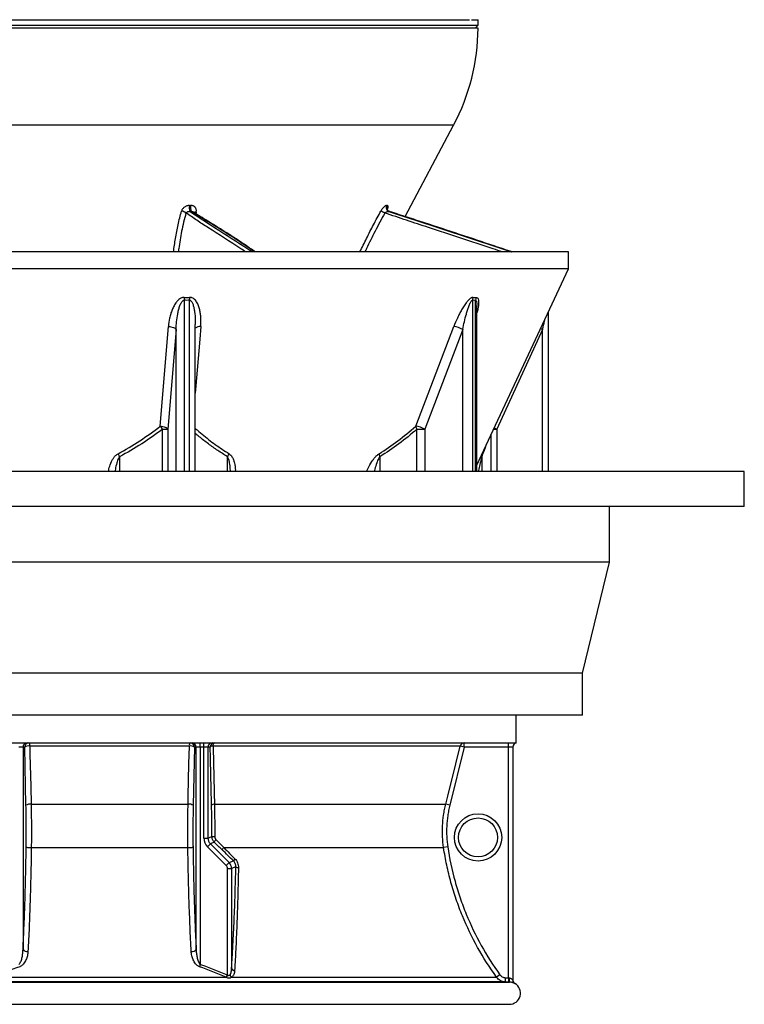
# Model space of a CAD drawing. Header units: millimetres. Extents: x 3853 to 8418, y 1533 to 10838.
# Tile 2 of 5: x 5812 to 8418, y 1533 to 5073. Entities that reach past the tile are written whole.
import ezdxf

# ---------------------------------------------------------------- set-up
doc = ezdxf.new("R2010")
doc.units = ezdxf.units.MM
doc.header["$LTSCALE"] = 5

msp = doc.modelspace()

# ---------------------------------------------------------------- linework, layer by layer
at = {"color": 7, "linetype": 'Continuous', "lineweight": 25}
for p, q in [((4810.3, 5072.9), (7429.7, 5072.9)), ((7436.9, 5072.9), (7460.3, 5072.9)), ((7460.3, 5052.9), (7460.3, 5072.9)), ((4810.3, 5052.9), (7460.3, 5052.9)), ((5848.5, 5042.9), (4810.3, 5042.9)), ((7460.3, 5042.9), (5848.5, 5042.9)), ((7450.3, 5042.9), (7460.3, 5052.9)), ((7197.9, 4365.2), (7372.5, 4693.6)), ((6422.3, 4405), (6426.8, 4405)), ((7131.3, 4405), (7133.1, 4405)), ((6429.1, 4383.8), (6424.5, 4383.8)), ((7141, 4383.8), (7139.1, 4383.8)), ((7785.3, 4237.9), (5778.1, 4237.9)), ((7785.3, 4176.7), (7785.3, 4237.9)), ((7785.3, 4176.7), (5778.1, 4176.7)), ((7456.2, 3471), (7785.3, 4176.7)), ((7456.2, 3448), (7456.2, 4045.3)), ((7713.1, 3448), (7713.1, 4021.9)), ((6317.7, 3611.4), (6346.6, 3969.7)), ((6443.6, 3448), (6443.6, 3977.5)), ((7236, 3611.4), (7373, 3969.7)), ((6374.3, 3959.2), (6345.3, 3600.8)), ((7405.4, 3959.2), (7268.4, 3600.8)), ((7692.4, 3959.2), (7527.7, 3600.8)), ((6326, 3600.8), (6345.3, 3600.8)), ((7240.6, 3600.8), (7268.4, 3600.8)), ((6135.3, 3448), (3852.8, 3448)), ((8417.8, 3448), (6135.3, 3448)), ((8417.8, 3323), (8417.8, 3448)), ((6135.3, 3323), (3852.8, 3323)), ((8417.8, 3323), (6135.3, 3323)), ((7932.8, 3123), (7932.8, 3323)), ((6135.3, 3123), (4337.8, 3123)), ((7932.8, 3123), (6135.3, 3123)), ((7835.3, 2723), (7932.8, 3123)), ((6135.3, 2723), (4435.3, 2723)), ((7835.3, 2723), (6135.3, 2723)), ((7835.3, 2573), (7835.3, 2723)), ((6135.3, 2573), (4435.3, 2573)), ((7835.3, 2573), (6135.3, 2573)), ((7597.8, 2472.5), (7597.8, 2573)), ((4673.3, 2473), (7597.3, 2473)), ((5824, 2458), (5809, 2458)), ((5824, 2458), (5824, 1730.6)), ((5830, 2458), (5824, 2458)), ((5834.6, 2248.6), (5830, 2458)), ((6422.2, 2461.7), (5848.3, 2461.7)), ((6440.5, 2458), (6435.9, 2248.6)), ((6446.6, 2458), (6440.5, 2458)), ((6446.6, 1730.6), (6446.6, 2458)), ((6461.5, 2458), (6446.6, 2458)), ((6461.5, 2458), (6461.5, 2473)), ((6474, 2458), (6461.5, 2458)), ((6461.5, 2458), (6461.5, 1676.5)), ((6474, 2458), (6474, 2473)), ((6489, 2458), (6474, 2458)), ((6474, 2130.9), (6474, 2458)), ((6489, 2458), (6489, 2130.9)), ((6497.1, 2458), (6489, 2458)), ((7396.3, 2461.7), (6507.7, 2461.7)), ((7410.8, 2458), (7358.5, 2248.6)), ((7410.8, 2458), (7396.3, 2461.7)), ((7410.8, 2458), (7410.8, 2473)), ((7570.3, 2458), (7410.8, 2458)), ((7570.3, 2458), (7570.3, 2473)), ((7585.3, 2458), (7570.3, 2458)), ((7570.3, 1628.2), (7570.3, 2458)), ((7585.3, 2458), (7585.3, 1620.6)), ((7597.6, 2472.8), (7597.7, 2472.8)), ((5853, 2252.2), (6417.6, 2252.2)), ((6512.4, 2252.2), (7344, 2252.2)), ((7358.5, 2248.6), (7344, 2252.2)), ((6474, 2130.9), (6489, 2130.9)), ((6489, 2130.9), (6503.1, 2136.8)), ((5853.7, 2096.4), (6416.8, 2096.4)), ((6487.1, 2099.2), (6497.7, 2109.8)), ((6554.6, 2031.7), (6487.1, 2099.2)), ((6511.9, 2115.7), (6497.7, 2109.8)), ((6497.7, 2109.8), (6565.2, 2042.3)), ((6545.8, 2096.4), (7336.5, 2096.4)), ((7351.3, 2098.7), (7336.5, 2096.4)), ((6554.6, 2031.7), (6565.2, 2042.3)), ((6559, 1638.6), (6559, 2021.2)), ((6559, 2021.2), (6574, 2021.2)), ((6565.2, 2042.3), (6580.7, 2048.7)), ((6589.3, 2027.5), (6574, 2021.2)), ((6574, 2021.2), (6574, 1662.1)), ((6461.5, 1676.5), (6458.5, 1668.2)), ((5716.4, 1630.3), (6554.1, 1630.3)), ((6557.7, 1639.1), (6554.1, 1630.3)), ((6559, 1638.6), (6555.4, 1629.5)), ((6573.7, 1630.3), (7527.1, 1630.3)), ((7539.2, 1639.1), (7527.1, 1630.3)), ((7558.2, 1628.8), (7557.4, 1613.9)), ((7558.2, 1628.8), (7570.3, 1628.2)), ((4696.7, 1613), (7573.8, 1613)), ((7557.4, 1613.9), (4713.2, 1613.9)), ((7569.5, 1613.2), (7557.4, 1613.9)), ((7570.3, 1628.2), (7569.5, 1613.2)), ((4697.8, 1533), (7572.8, 1533))]:
    msp.add_line(p, q, dxfattribs=at)
at = {"color": 8, "linetype": 'Continuous', "lineweight": 25}
for p, q in [((5867.5, 4693.6), (4898, 4693.6)), ((7372.5, 4693.6), (5867.5, 4693.6)), ((6446.6, 4380.9), (6445.2, 4375.4)), ((6403.3, 4064), (6403.3, 3448)), ((6422.9, 3448), (6422.9, 4064)), ((7440.2, 4064), (7440.2, 3448)), ((7451.6, 3448), (7451.6, 4064)), ((6374.3, 3448), (6374.3, 3959.2)), ((7405.4, 3448), (7405.4, 3959.2)), ((7692.4, 3448), (7692.4, 3959.2)), ((6326, 3448), (6326, 3600.8)), ((6345.3, 3600.8), (6345.3, 3448)), ((7240.6, 3448), (7240.6, 3600.8)), ((7268.4, 3600.8), (7268.4, 3448)), ((7507.7, 3448), (7507.7, 3581.4)), ((7516.7, 3600.8), (7527.7, 3600.8)), ((7527.7, 3600.8), (7527.7, 3448)), ((6171.5, 3501.8), (6171.5, 3448)), ((6558.9, 3448), (6558.9, 3501.8)), ((7107.1, 3501.8), (7107.1, 3448)), ((7473.4, 3501.8), (7473.4, 3448))]:
    msp.add_line(p, q, dxfattribs=at)
at = {"color": 7, "linetype": 'Continuous', "lineweight": 25, "flags": 128}
for points in [[(6346.6, 3969.7), (6351.4, 3969.5), (6356.1, 3968.8), (6360.6, 3967.8), (6364.6, 3966.5), (6368.2, 3964.9), (6371, 3963.1), (6373.1, 3961.2), (6374.3, 3959.2)], [(6317.7, 3611.4), (6322.4, 3611.1), (6327.1, 3610.5), (6331.6, 3609.5), (6335.6, 3608.2), (6339.2, 3606.6), (6342, 3604.8), (6344.1, 3602.8), (6345.3, 3600.8)], [(5848.3, 2461.7), (5848.9, 2432.6), (5851.5, 2316.2), (5853, 2252.2)], [(6417.6, 2252.2), (6418.2, 2281.3), (6420.8, 2397.7), (6422.2, 2461.7)], [(6507.7, 2461.7), (6508, 2464), (6508.3, 2466.2), (6508.8, 2468.2), (6509.3, 2469.9), (6509.9, 2471.2), (6510.6, 2472.2), (6511.3, 2472.8), (6512, 2473)], [(7344, 2252.2), (7351.2, 2281.3), (7380.3, 2397.8), (7396.3, 2461.7)]]:
    msp.add_lwpolyline(points, dxfattribs=at)
at = {"color": 8, "linetype": 'Continuous', "lineweight": 25, "flags": 128}
for points in [[(6463.1, 3969.7), (6459.4, 3924.4), (6444.6, 3743.2), (6443.6, 3730.4)], [(7685.4, 3962.6), (7688.2, 3961.2), (7692.4, 3959.2)]]:
    msp.add_lwpolyline(points, dxfattribs=at)
at = {"color": 7, "linetype": 'Continuous', "lineweight": 25}
for radius in [85, 70]:
    msp.add_circle((7460.3, 2133), radius, dxfattribs=at)
for centre, radius, start, end in [((6710.3, 5045.7), 750, 332, 359.7863), ((6458.2, 4398.1), 36.6, 169.0558, 203.006), ((6462.2, 4398.1), 36.1, 168.8972, 203.3535), ((7145, 4398), 15.4, 152.9033, 247.3682), ((7146.9, 4398), 15.4, 152.8824, 247.4576), ((6390.9, 4356.1), 28.8, 48.4065, 83.8501), ((7056.5, 4260.7), 135.4, 59.7583, 66.387), ((6535.9, 4062.5), 132.6, 174.766, 179.3378), ((6555.2, 4065.9), 132.2, 176.2483, 180.8294), ((7470, 4063.9), 29.8, 158.8931, 179.679), ((7481.2, 4064.3), 29.6, 159.6775, 180.5739), ((7364.3, 3888.3), 81.9, 59.925, 83.9442), ((6215.5, 3521.6), 136, 35.6155, 41.302), ((7227.3, 3529.8), 82, 59.9387, 83.8657), ((7269.2, 3619.4), 34.1, 193.6165, 213.0491), ((6060.9, 3446.8), 123.6, 26.4676, 32.086), ((6606.1, 3481.4), 51.5, 142.9048, 156.5545), ((7141, 3517), 37.1, 187.0862, 204.0861), ((5838.9, 2458.1), 15, 90.1094, 180.109), ((5845, 2458.1), 15, 90.1094, 180.109), ((5844, 2435.7), 26.3, 80.5605, 121.9288), ((5834.3, 2463.8), 14.2, 351.4894, 40.9633), ((6436.2, 2463.8), 14.2, 139.0367, 188.5106), ((6426.6, 2435.7), 26.3, 58.0712, 99.4395), ((6425.5, 2458.1), 15, 359.891, 89.8906), ((6431.6, 2458.1), 15, 359.891, 89.8906), ((6503.9, 2458.1), 15, 90.1094, 180.109), ((6512, 2458.1), 15, 90.1094, 180.109), ((6506.8, 2446.9), 14.8, 86.4137, 131.2245), ((7410.8, 2458.1), 15, 90.0182, 166.0334), ((7600.3, 2458), 15, 100.4229, 180), ((5848.6, 2226.1), 26.4, 80.4934, 121.8926), ((6421.9, 2226.1), 26.4, 58.1074, 99.5066), ((6511.6, 2237.9), 14.4, 86.674, 131.7753), ((6512, 2190.6), 54.6, 260.5391, 271.3065), ((6530.1, 2110.9), 18.9, 131.37, 165.4557), ((5849.2, 2136.8), 40.6, 249.9574, 276.3408), ((6421.3, 2136.8), 40.6, 263.6592, 290.0426), ((6559.2, 2081.6), 20.1, 132.2003, 161.0635), ((6598.5, 2042.7), 18.8, 132.5906, 161.2348), ((6598.1, 2037.8), 13.5, 229.4599, 272.4199), ((5838.1, 1739.4), 16.7, 211.733, 282.6068), ((6432.4, 1739.4), 16.7, 257.3932, 328.267), ((6592.8, 1648.2), 26.1, 200.2706, 223.1365), ((6585.8, 1666.1), 12.4, 198.4013, 265.8486), ((7599.7, 1622.9), 27.7, 169.5172, 201.052), ((7572.8, 1573), 40, 270, 60.0057), ((7600.3, 1620.7), 15, 180, 240.0169), ((7600.3, 1620.6), 15, 180, 202.2651)]:
    msp.add_arc(centre, radius, start, end, dxfattribs=at)
at = {"color": 8, "linetype": 'Continuous', "lineweight": 25}
for centre, radius, start, end in [((6443.8, 4365.5), 15.6, 79.853, 112.0986), ((6460.3, 3945.7), 24.3, 83.4522, 133.4951), ((7639.8, 3838.5), 262.7, 242.5754, 244.7495), ((7492.9, 3504.1), 19.7, 165.5274, 186.4902), ((7600.3, 1620.6), 15, 202.2653, 239.7495)]:
    msp.add_arc(centre, radius, start, end, dxfattribs=at)
at = {"color": 7, "linetype": 'Continuous', "lineweight": 25}
for centre, major_axis, ratio, start_param, end_param in [((6519.2, 2131.1), (41.8, 17.3), 0.995546, 2.750469, 3.532716), ((6519.2, 2131.1), (28, 11.6), 0.991142, 2.750469, 3.532716), ((6544, 2021.1), (-13.9, -5.8), 0.995546, 2.750469, 3.532716), ((6544, 2021.1), (27.7, 11.5), 0.99999, 5.892062, 6.674309)]:
    msp.add_ellipse(centre, major_axis=major_axis, ratio=ratio, start_param=start_param, end_param=end_param, dxfattribs=at)
for points, knots in [([(6422.3, 4405), (6420.7, 4405), (6419.2, 4404.9), (6416.1, 4404.4), (6414.6, 4404), (6411.6, 4403), (6410.1, 4402.4), (6407.3, 4400.9), (6405.9, 4400.1), (6403.3, 4398.3), (6402.1, 4397.2), (6399.9, 4395.1), (6398.9, 4393.9), (6397.1, 4391.4), (6396.3, 4390.2), (6395, 4387.5), (6394.4, 4386.2), (6394, 4384.7)], [0, 0, 0, 0, 0.125, 0.125, 0.25, 0.25, 0.375, 0.375, 0.5, 0.5, 0.625, 0.625, 0.75, 0.75, 0.875, 0.875, 1, 1, 1, 1]), ([(6446.6, 4380.9), (6447, 4382.4), (6447.2, 4383.9), (6447.4, 4386.9), (6447.3, 4388.5), (6446.8, 4391.4), (6446.4, 4392.8), (6445.4, 4394.8), (6445.1, 4395.4), (6444.3, 4396.7), (6443.5, 4397.9), (6442.5, 4399), (6441.4, 4400), (6440.8, 4400.5), (6439, 4401.8), (6437.7, 4402.6), (6434.8, 4403.8), (6433.3, 4404.3), (6430.1, 4404.9), (6428.5, 4405), (6426.8, 4405)], [0, 0, 0, 0, 0.125, 0.125, 0.25, 0.25, 0.375, 0.375, 0.4375, 0.4375, 0.5, 0.5625, 0.5625, 0.625, 0.625, 0.75, 0.75, 0.875, 0.875, 1, 1, 1, 1]), ([(7131.3, 4405), (7130.7, 4405), (7130, 4404.9), (7128.5, 4404.4), (7127.7, 4404), (7126, 4403), (7125.1, 4402.4), (7123.3, 4400.9), (7122.4, 4400.1), (7120.5, 4398.3), (7119.6, 4397.2), (7117.7, 4395.1), (7116.8, 4393.9), (7114.9, 4391.4), (7114, 4390.2), (7112.3, 4387.5), (7111.5, 4386.2), (7110.7, 4384.7)], [0, 0, 0, 0, 0.125, 0.125, 0.25, 0.25, 0.375, 0.375, 0.5, 0.5, 0.625, 0.625, 0.75, 0.75, 0.875, 0.875, 1, 1, 1, 1]), ([(7141.8, 4383.8), (7141, 4384), (7138.8, 4384.6), (7136.1, 4387.2), (7134.5, 4390.3), (7134, 4392), (7134.1, 4392.8), (7134, 4392.7), (7134, 4392.6)], [0, 0, 0, 0, 0.159167, 0.437211, 0.663739, 0.843561, 0.992143, 1, 1, 1, 1]), ([(6410, 4377.7), (6410.6, 4378.7), (6411.5, 4379.6), (6413.5, 4381.2), (6414.6, 4381.8), (6416.5, 4382.7), (6417.2, 4382.9), (6418.6, 4383.3), (6419.3, 4383.5), (6420.8, 4383.7), (6421.5, 4383.8), (6423, 4383.8), (6423.8, 4383.8), (6424.5, 4383.8)], [0, 0, 0, 0, 0.25, 0.25, 0.5, 0.5, 0.625, 0.625, 0.75, 0.75, 0.875, 0.875, 1, 1, 1, 1]), ([(6659.4, 4237.9), (6647.3, 4246.3), (6624.6, 4262), (6589, 4285.7), (6552.9, 4308.7), (6509.7, 4335.5), (6470.5, 4359.6), (6443.8, 4376.2), (6435.1, 4381.7), (6434.8, 4381.9)], [0, 0, 0, 0, 0.1721858, 0.3234679, 0.4901106, 0.6488974, 0.883601, 0.9960515, 1, 1, 1, 1]), ([(7124.7, 4377.7), (7125.8, 4378.7), (7127.1, 4379.6), (7129.6, 4381.2), (7130.9, 4381.8), (7132.8, 4382.7), (7133.4, 4382.9), (7134.7, 4383.3), (7135.3, 4383.5), (7136.4, 4383.7), (7137, 4383.8), (7138.1, 4383.8), (7138.6, 4383.8), (7139.1, 4383.8)], [0, 0, 0, 0, 0.25, 0.25, 0.5, 0.5, 0.625, 0.625, 0.75, 0.75, 0.875, 0.875, 1, 1, 1, 1]), ([(7583.4, 4237.9), (7561.9, 4245.1), (7498.9, 4266.3), (7393.8, 4301.3), (7289, 4335.6), (7205.2, 4362.9), (7162.8, 4376.6), (7141.4, 4383.6), (7141, 4383.8)], [0, 0, 0, 0, 0.147184, 0.43046, 0.713708, 0.855336, 0.996958, 1, 1, 1, 1]), ([(6403.8, 4074.6), (6402.4, 4074.6), (6401, 4074.5), (6398.1, 4074), (6396.7, 4073.6), (6394, 4072.7), (6392.7, 4072.1), (6390.2, 4070.8), (6388.9, 4070.1), (6385.4, 4067.7), (6383.3, 4066), (6380.3, 4063.1), (6379.4, 4062.1), (6377.5, 4060), (6376.6, 4059), (6372.3, 4053.6), (6369.5, 4049.1), (6365.6, 4042.1), (6364.4, 4039.7), (6362.2, 4034.9), (6361.1, 4032.5), (6358.1, 4025.1), (6356.4, 4020.2), (6353.5, 4010.2), (6352.2, 4005.2), (6348.9, 3990.1), (6347.4, 3980), (6346.6, 3969.7)], [0, 0, 0, 0, 0.03125, 0.03125, 0.0625, 0.0625, 0.09375, 0.09375, 0.125, 0.125, 0.1875, 0.1875, 0.21875, 0.21875, 0.25, 0.25, 0.375, 0.375, 0.4375, 0.4375, 0.5, 0.5, 0.625, 0.625, 0.75, 0.75, 1, 1, 1, 1]), ([(6463.1, 3969.7), (6463.5, 3974.9), (6463.7, 3980), (6463.9, 3990.2), (6463.8, 3995.2), (6463.3, 4005.3), (6462.8, 4010.3), (6461.4, 4020.2), (6460.6, 4025.2), (6458.8, 4032.5), (6458.2, 4034.9), (6456.7, 4039.8), (6455.9, 4042.1), (6453.2, 4049.1), (6451.1, 4053.7), (6447, 4060.1), (6445.5, 4062.2), (6442.2, 4066), (6440.3, 4067.8), (6436.2, 4070.9), (6433.9, 4072.3), (6430.1, 4073.7), (6428.7, 4074), (6426, 4074.5), (6424.6, 4074.6), (6423.2, 4074.6)], [0, 0, 0, 0, 0.125, 0.125, 0.25, 0.25, 0.375, 0.375, 0.5, 0.5, 0.5625, 0.5625, 0.625, 0.625, 0.75, 0.75, 0.8125, 0.8125, 0.875, 0.875, 0.9375, 0.9375, 0.96875, 0.96875, 1, 1, 1, 1]), ([(7442.2, 4074.6), (7441.3, 4074.6), (7440.5, 4074.5), (7438.7, 4074), (7437.7, 4073.6), (7435.8, 4072.7), (7434.8, 4072.1), (7432.9, 4070.8), (7431.9, 4070.1), (7429, 4067.7), (7427.2, 4066), (7424.4, 4063.1), (7423.5, 4062.1), (7421.7, 4060), (7420.8, 4059), (7416.5, 4053.6), (7413.2, 4049.1), (7408.6, 4042.1), (7407.1, 4039.7), (7404.1, 4034.9), (7402.7, 4032.5), (7398.4, 4025.1), (7395.7, 4020.2), (7390.6, 4010.2), (7388.2, 4005.2), (7381.2, 3990.1), (7376.9, 3980), (7373, 3969.7)], [0, 0, 0, 0, 0.03125, 0.03125, 0.0625, 0.0625, 0.09375, 0.09375, 0.125, 0.125, 0.1875, 0.1875, 0.21875, 0.21875, 0.25, 0.25, 0.375, 0.375, 0.4375, 0.4375, 0.5, 0.5, 0.625, 0.625, 0.75, 0.75, 1, 1, 1, 1]), ([(6374.3, 3959.2), (6374.7, 3968.5), (6375.3, 3977.8), (6377.2, 3996.3), (6378.5, 4005.6), (6381.1, 4019.4), (6382, 4024), (6384.3, 4033.1), (6385.6, 4037.6), (6387.9, 4044.3), (6388.7, 4046.5), (6390.5, 4050.9), (6391.6, 4053), (6393.3, 4056.1), (6394, 4057.1), (6395.3, 4059.1), (6396.1, 4060), (6397.8, 4061.7), (6398.7, 4062.5), (6400.3, 4063.4), (6400.9, 4063.6), (6402, 4064), (6402.6, 4064), (6403.3, 4064)], [0, 0, 0, 0, 0.25, 0.25, 0.5, 0.5, 0.625, 0.625, 0.75, 0.75, 0.8125, 0.8125, 0.875, 0.875, 0.90625, 0.90625, 0.9375, 0.9375, 0.96875, 0.96875, 0.984375, 0.984375, 1, 1, 1, 1]), ([(7405.4, 3959.2), (7407.1, 3968.5), (7409.1, 3977.8), (7413.3, 3996.3), (7415.6, 4005.6), (7419.5, 4019.4), (7420.9, 4024), (7423.7, 4033.1), (7425.2, 4037.6), (7427.7, 4044.3), (7428.6, 4046.5), (7430.4, 4050.9), (7431.4, 4053), (7433, 4056.1), (7433.5, 4057.1), (7434.7, 4059.1), (7435.3, 4060), (7436.6, 4061.7), (7437.2, 4062.5), (7438.3, 4063.4), (7438.7, 4063.6), (7439.4, 4064), (7439.8, 4064), (7440.2, 4064)], [0, 0, 0, 0, 0.25, 0.25, 0.5, 0.5, 0.625, 0.625, 0.75, 0.75, 0.8125, 0.8125, 0.875, 0.875, 0.90625, 0.90625, 0.9375, 0.9375, 0.96875, 0.96875, 0.984375, 0.984375, 1, 1, 1, 1]), ([(6165.6, 3512.4), (6192.3, 3526.6), (6218.3, 3542.2), (6268.9, 3575.4), (6293.6, 3593), (6317.7, 3611.4)], [0, 0, 0, 0, 0.5, 0.5, 1, 1, 1, 1]), ([(7104.1, 3512.4), (7127.3, 3526.6), (7149.8, 3542.2), (7193.7, 3575.4), (7215.1, 3593), (7236, 3611.4)], [0, 0, 0, 0, 0.5, 0.5, 1, 1, 1, 1]), ([(6326, 3600.8), (6301.5, 3582.3), (6276.4, 3564.7), (6225, 3531.6), (6198.6, 3516.1), (6171.5, 3501.8)], [0, 0, 0, 0, 0.5, 0.5, 1, 1, 1, 1]), ([(7240.6, 3600.8), (7219.4, 3582.3), (7197.7, 3564.7), (7153.3, 3531.6), (7130.5, 3516.1), (7107.1, 3501.8)], [0, 0, 0, 0, 0.5, 0.5, 1, 1, 1, 1]), ([(7597.3, 2473), (7597.3, 2473), (7597.4, 2473), (7597.5, 2472.8), (7597.5, 2472.8), (7597.6, 2472.8)], [0, 0, 0, 0, 0.5, 0.5, 1, 1, 1, 1]), ([(5835.3, 2098.7), (5835.6, 2123.9), (5835.7, 2149), (5835.5, 2199), (5835.2, 2223.8), (5834.6, 2248.6)], [0, 0, 0, 0, 0.5, 0.5, 1, 1, 1, 1]), ([(5853, 2252.2), (5853.1, 2245.8), (5853.3, 2239.4), (5853.5, 2226.5), (5853.6, 2220), (5853.9, 2200.5), (5854, 2187.5), (5854.2, 2148.5), (5854.1, 2122.5), (5853.7, 2096.4)], [0, 0, 0, 0, 0.125, 0.125, 0.25, 0.25, 0.5, 0.5, 1, 1, 1, 1]), ([(6416.8, 2096.4), (6416.8, 2103), (6416.7, 2109.5), (6416.6, 2122.6), (6416.5, 2129.2), (6416.4, 2148.8), (6416.4, 2161.9), (6416.6, 2200.9), (6417, 2226.7), (6417.6, 2252.2)], [0, 0, 0, 0, 0.125, 0.125, 0.25, 0.25, 0.5, 0.5, 1, 1, 1, 1]), ([(6435.9, 2248.6), (6435.4, 2223.8), (6435, 2199), (6434.8, 2149), (6434.9, 2123.9), (6435.3, 2098.7)], [0, 0, 0, 0, 0.5, 0.5, 1, 1, 1, 1]), ([(6503.1, 2136.8), (6503.1, 2155.7), (6503.1, 2174.5), (6502.7, 2211.8), (6502.4, 2230.3), (6502, 2248.6)], [0, 0, 0, 0, 0.5, 0.5, 1, 1, 1, 1]), ([(6512.4, 2252.2), (6512.6, 2242.7), (6512.7, 2233.2), (6513, 2213.9), (6513.1, 2204.2), (6513.3, 2175.1), (6513.3, 2155.6), (6513.3, 2136)], [0, 0, 0, 0, 0.25, 0.25, 0.5, 0.5, 1, 1, 1, 1]), ([(7336.5, 2096.4), (7332.6, 2122.5), (7331.3, 2148.6), (7333.2, 2187.5), (7334.4, 2200.5), (7337.3, 2220), (7338.4, 2226.5), (7341, 2239.4), (7342.4, 2245.8), (7344, 2252.2)], [0, 0, 0, 0, 0.5, 0.5, 0.75, 0.75, 0.875, 0.875, 1, 1, 1, 1]), ([(7358.5, 2248.6), (7357, 2242.4), (7355.6, 2236.2), (7353.1, 2223.8), (7352.1, 2217.5), (7349.3, 2198.8), (7348.1, 2186.3), (7346.3, 2148.8), (7347.5, 2123.8), (7351.3, 2098.7)], [0, 0, 0, 0, 0.125, 0.125, 0.25, 0.25, 0.5, 0.5, 1, 1, 1, 1]), ([(6511.9, 2115.7), (6510.5, 2117), (6509.2, 2118.6), (6507, 2121.8), (6506.1, 2123.5), (6504.6, 2127.1), (6504, 2129), (6503.2, 2132.8), (6503, 2134.8), (6503.1, 2136.8)], [0, 0, 0, 0, 0.25, 0.25, 0.5, 0.5, 0.75, 0.75, 1, 1, 1, 1]), ([(6513.3, 2136), (6513.3, 2135), (6513.4, 2134), (6513.7, 2132), (6514, 2131), (6514.8, 2129.2), (6515.2, 2128.3), (6516.3, 2126.6), (6517, 2125.8), (6517.7, 2125.1)], [0, 0, 0, 0, 0.25, 0.25, 0.5, 0.5, 0.75, 0.75, 1, 1, 1, 1]), ([(5824, 1730.6), (5825.4, 1759.2), (5826.7, 1788.4), (5829.1, 1847.7), (5830.2, 1877.8), (5832.1, 1939.2), (5832.9, 1970.3), (5834.3, 2033.7), (5834.8, 2065.9), (5835.3, 2098.7)], [0, 0, 0, 0, 0.25, 0.25, 0.5, 0.5, 0.75, 0.75, 1, 1, 1, 1]), ([(5853.7, 2096.4), (5853.5, 2080), (5853.2, 2063.6), (5852.6, 2031), (5851.9, 1998.5), (5851.1, 1966.5), (5850.3, 1934.6), (5849.8, 1918.8), (5848.3, 1872), (5847.2, 1841.3), (5844.7, 1781.3), (5843.3, 1751.9), (5841.8, 1723.1)], [0, 0, 0, 0, 0.125, 0.125, 0.25, 0.375, 0.375, 0.5, 0.5, 0.75, 0.75, 1, 1, 1, 1]), ([(6428.8, 1723.1), (6428, 1737.5), (6427.3, 1752.1), (6425.9, 1781.6), (6424.6, 1811.4), (6423.4, 1841.9), (6422.2, 1872.8), (6421.7, 1888.3), (6420.2, 1935.2), (6419.3, 1966.9), (6417.9, 2031), (6417.3, 2063.5), (6416.8, 2096.4)], [0, 0, 0, 0, 0.125, 0.125, 0.25, 0.375, 0.375, 0.5, 0.5, 0.75, 0.75, 1, 1, 1, 1]), ([(6435.3, 2098.7), (6435.7, 2065.9), (6436.3, 2033.7), (6437.6, 1970.3), (6438.5, 1939.2), (6440.3, 1877.8), (6441.4, 1847.7), (6443.8, 1788.4), (6445.1, 1759.2), (6446.6, 1730.6)], [0, 0, 0, 0, 0.25, 0.25, 0.5, 0.5, 0.75, 0.75, 1, 1, 1, 1]), ([(6545.8, 2096.4), (6552.8, 2089.5), (6559.8, 2082.5), (6566.8, 2075.5), (6573.1, 2069.1), (6579.4, 2062.8), (6585.8, 2056.5)], [0, 0, 0, 0, 0.006, 0.006, 0.006, 0.01142091, 0.01142091, 0.01142091, 0.01142091]), ([(7527.1, 1630.3), (7502, 1664.8), (7479.3, 1700.5), (7438.3, 1774.1), (7420, 1812), (7396, 1870.5), (7388.6, 1890.3), (7378.3, 1920.4), (7375, 1930.5), (7368.8, 1950.9), (7365.8, 1961.1), (7357.3, 1992), (7352.2, 2012.7), (7343.4, 2054.4), (7339.6, 2075.3), (7336.5, 2096.4)], [0, 0, 0, 0, 0.25, 0.25, 0.5, 0.5, 0.625, 0.625, 0.6875, 0.6875, 0.75, 0.75, 0.875, 0.875, 1, 1, 1, 1]), ([(7351.3, 2098.7), (7357.5, 2057), (7366.2, 2016), (7380.2, 1965.3), (7383.1, 1955.2), (7389.3, 1935.2), (7392.5, 1925.2), (7402.7, 1895.5), (7410, 1876), (7433.7, 1818.3), (7451.7, 1780.9), (7492.1, 1708.3), (7514.5, 1673.2), (7539.2, 1639.1)], [0, 0, 0, 0, 0.25, 0.25, 0.3125, 0.3125, 0.375, 0.375, 0.5, 0.5, 0.75, 0.75, 1, 1, 1, 1]), ([(6585.8, 2056.5), (6587.9, 2054.4), (6589.8, 2052.1), (6593.1, 2047), (6594.4, 2044.4), (6596.6, 2038.8), (6597.4, 2035.9), (6598.5, 2030.1), (6598.7, 2027.2), (6598.6, 2024.3)], [0, 0, 0, 0, 0.25, 0.25, 0.5, 0.5, 0.75, 0.75, 1, 1, 1, 1]), ([(6574, 1662.1), (6574.9, 1675.8), (6575.7, 1689.8), (6577, 1711), (6577.4, 1718.2), (6578.2, 1732.6), (6578.6, 1739.8), (6580.5, 1776.2), (6582, 1806), (6584.5, 1866.9), (6585.7, 1898), (6587.7, 1961.7), (6588.6, 1994.2), (6589.3, 2027.5)], [0, 0, 0, 0, 0.125, 0.125, 0.1875, 0.1875, 0.25, 0.25, 0.5, 0.5, 0.75, 0.75, 1, 1, 1, 1]), ([(6589.3, 2027.5), (6589.3, 2029.4), (6589.2, 2031.3), (6588.6, 2035.1), (6588, 2037), (6586.6, 2040.7), (6585.6, 2042.5), (6583.4, 2045.8), (6582.1, 2047.3), (6580.7, 2048.7)], [0, 0, 0, 0, 0.25, 0.25, 0.5, 0.5, 0.75, 0.75, 1, 1, 1, 1]), ([(6598.6, 2024.3), (6598, 1990.5), (6597.2, 1957.5), (6595.4, 1892.9), (6594.4, 1861.4), (6592.1, 1799.6), (6590.8, 1769.4), (6589.1, 1732.5), (6588.7, 1725.2), (6588, 1710.6), (6587.6, 1703.3), (6586.5, 1681.7), (6585.7, 1667.6), (6584.9, 1653.7)], [0, 0, 0, 0, 0.25, 0.25, 0.5, 0.5, 0.75, 0.75, 0.8125, 0.8125, 0.875, 0.875, 1, 1, 1, 1]), ([(5809, 1676.5), (5810, 1677.2), (5810.9, 1678.1), (5812.4, 1680), (5813.1, 1681), (5815, 1684.2), (5816, 1686.4), (5817.7, 1690.8), (5818.5, 1693.1), (5819.8, 1697.7), (5820.3, 1700), (5821.8, 1707), (5822.5, 1711.7), (5823.5, 1721.2), (5823.8, 1725.9), (5824, 1730.6)], [0, 0, 0, 0, 0.0625, 0.0625, 0.125, 0.125, 0.25, 0.25, 0.375, 0.375, 0.5, 0.5, 0.75, 0.75, 1, 1, 1, 1]), ([(5841.8, 1723.1), (5841.5, 1717.9), (5840.8, 1712.8), (5839, 1705.1), (5838.3, 1702.5), (5836.7, 1697.5), (5835.7, 1695), (5833.5, 1690.1), (5832.3, 1687.7), (5829.4, 1683), (5827.8, 1680.7), (5825, 1677.5), (5824.1, 1676.4), (5822, 1674.4), (5820.9, 1673.5), (5818.6, 1671.7), (5817.3, 1670.8), (5814.8, 1669.4), (5813.4, 1668.7), (5812, 1668.2)], [0, 0, 0, 0, 0.25, 0.25, 0.375, 0.375, 0.5, 0.5, 0.625, 0.625, 0.75, 0.75, 0.8125, 0.8125, 0.875, 0.875, 0.9375, 0.9375, 1, 1, 1, 1]), ([(6458.5, 1668.2), (6457.1, 1668.7), (6455.7, 1669.4), (6453.2, 1670.9), (6451.9, 1671.7), (6449.6, 1673.5), (6448.5, 1674.5), (6446.4, 1676.5), (6445.5, 1677.5), (6442.7, 1680.7), (6441.1, 1683), (6438.3, 1687.7), (6437, 1690.1), (6434.8, 1695), (6433.8, 1697.6), (6432.2, 1702.6), (6431.5, 1705.1), (6429.7, 1712.8), (6429, 1717.9), (6428.8, 1723.1)], [0, 0, 0, 0, 0.0625, 0.0625, 0.125, 0.125, 0.1875, 0.1875, 0.25, 0.25, 0.375, 0.375, 0.5, 0.5, 0.625, 0.625, 0.75, 0.75, 1, 1, 1, 1]), ([(6446.6, 1730.6), (6446.7, 1725.9), (6447, 1721.2), (6448, 1711.8), (6448.7, 1707.1), (6450.2, 1700.1), (6450.8, 1697.7), (6452.1, 1693.1), (6452.8, 1690.8), (6454.6, 1686.4), (6455.6, 1684.2), (6457.4, 1681), (6458.1, 1680), (6459.2, 1678.6), (6459.6, 1678.1), (6460.5, 1677.2), (6461, 1676.8), (6461.5, 1676.5)], [0, 0, 0, 0, 0.25, 0.25, 0.5, 0.5, 0.625, 0.625, 0.75, 0.75, 0.875, 0.875, 0.9375, 0.9375, 0.96875, 0.96875, 1, 1, 1, 1]), ([(6573.7, 1630.3), (6572.7, 1629.3), (6571.6, 1628.4), (6569.5, 1627.5), (6568.8, 1627.3), (6567.2, 1626.9), (6566.4, 1626.8), (6564.7, 1626.7), (6563.9, 1626.8), (6562.1, 1627), (6561.2, 1627.1), (6558.6, 1627.8), (6557, 1628.6), (6555.4, 1629.5)], [0, 0, 0, 0, 0.25, 0.25, 0.375, 0.375, 0.5, 0.5, 0.625, 0.625, 0.75, 0.75, 1, 1, 1, 1]), ([(6559, 1638.6), (6559.7, 1638), (6560.5, 1637.6), (6562.3, 1637), (6563.1, 1636.9), (6564.9, 1637), (6565.7, 1637.2), (6567.1, 1638), (6567.8, 1638.5), (6568.3, 1639.1)], [0, 0, 0, 0, 0.25, 0.25, 0.5, 0.5, 0.75, 0.75, 1, 1, 1, 1]), ([(6568.3, 1639.1), (6568.9, 1639.9), (6569.4, 1640.7), (6570.4, 1642.4), (6570.7, 1643.3), (6571.8, 1646.1), (6572.3, 1648), (6573.1, 1652), (6573.4, 1654), (6573.8, 1658), (6573.9, 1660.1), (6574, 1662.1)], [0, 0, 0, 0, 0.125, 0.125, 0.25, 0.25, 0.5, 0.5, 0.75, 0.75, 1, 1, 1, 1]), ([(6584.9, 1653.7), (6584.7, 1651.4), (6584.4, 1649.1), (6583.5, 1644.7), (6582.9, 1642.6), (6581.2, 1638.5), (6580.1, 1636.6), (6578.1, 1634), (6577.3, 1633.1), (6575.6, 1631.6), (6574.7, 1630.9), (6573.7, 1630.3)], [0, 0, 0, 0, 0.25, 0.25, 0.5, 0.5, 0.75, 0.75, 0.875, 0.875, 1, 1, 1, 1]), ([(7557.4, 1613.9), (7554.4, 1614), (7551.5, 1614.5), (7545.8, 1616.1), (7543, 1617.2), (7537.8, 1620.1), (7535.3, 1621.7), (7530.8, 1625.7), (7528.8, 1627.9), (7527.1, 1630.3)], [0, 0, 0, 0, 0.25, 0.25, 0.5, 0.5, 0.75, 0.75, 1, 1, 1, 1]), ([(7539.2, 1639.1), (7540.3, 1637.6), (7541.6, 1636.2), (7544.4, 1633.8), (7545.9, 1632.7), (7549.2, 1630.9), (7550.9, 1630.2), (7554.5, 1629.2), (7556.3, 1628.9), (7558.2, 1628.8)], [0, 0, 0, 0, 0.25, 0.25, 0.5, 0.5, 0.75, 0.75, 1, 1, 1, 1]), ([(7572.4, 1628), (7573.4, 1627.9), (7574.3, 1627.7), (7576, 1627.2), (7576.8, 1626.8), (7578.4, 1626.1), (7579.1, 1625.7), (7580.4, 1624.8), (7581, 1624.4), (7582.1, 1623.5), (7582.6, 1623.1), (7583.5, 1622.3), (7583.9, 1621.9), (7584.6, 1621.3), (7584.8, 1621), (7585.2, 1620.6), (7585.3, 1620.5), (7585.3, 1620.6)], [0, 0, 0, 0, 0.125, 0.125, 0.25, 0.25, 0.375, 0.375, 0.5, 0.5, 0.625, 0.625, 0.75, 0.75, 0.875, 0.875, 1, 1, 1, 1]), ([(7583.5, 1611.3), (7582.7, 1611.5), (7581.2, 1612), (7579.1, 1612.4), (7577.5, 1612.6), (7576.5, 1612.8), (7575.3, 1612.9), (7574.3, 1613), (7573.8, 1613)], [0, 0, 0, 0, 0.275171, 0.56759, 0.65311, 0.738877, 0.868907, 1, 1, 1, 1])]:
    msp.add_open_spline(points, degree=3, knots=knots, dxfattribs=at)
at = {"color": 8, "linetype": 'Continuous', "lineweight": 25}
for points, knots in [([(7134.6, 4390.2), (7135.2, 4391.8), (7136.5, 4395.6), (7137, 4400.5), (7136.1, 4404.3), (7134.1, 4404.8), (7133.1, 4405)], [0, 0, 0, 0, 0.181696, 0.450018, 0.725529, 1, 1, 1, 1]), ([(6365, 4237.9), (6367.4, 4254), (6372.1, 4286.6), (6381, 4335.7), (6389.7, 4368.4), (6394, 4384.7)], [0, 0, 0, 0, 0.329207, 0.664161, 1, 1, 1, 1]), ([(6410, 4377.7), (6407.1, 4366.8), (6401.1, 4344.9), (6392.1, 4302.6), (6386.2, 4266.8), (6382.7, 4242), (6382.1, 4237.9)], [0, 0, 0, 0, 0.234984, 0.470422, 0.91277, 1, 1, 1, 1]), ([(6625, 4237.9), (6619.2, 4241.6), (6573.3, 4270.9), (6515.9, 4309.3), (6454.6, 4347), (6429.9, 4365.2), (6416.6, 4373.5), (6410, 4377.7)], [0, 0, 0, 0, 0.0784304, 0.6277672, 0.813843, 0.9069501, 1, 1, 1, 1]), ([(6424.5, 4383.8), (6449, 4367.6), (6512.2, 4325.9), (6587.7, 4277.6), (6638, 4245.1), (6648.9, 4238.3), (6649.5, 4237.9)], [0, 0, 0, 0, 0.333704, 0.860336, 0.992003, 1, 1, 1, 1]), ([(6656.5, 4237.9), (6646.1, 4245.1), (6615.8, 4266.3), (6562.6, 4301.3), (6506.9, 4335.6), (6462.7, 4362.9), (6440.3, 4376.6), (6429.3, 4383.6), (6429.1, 4383.8)], [0, 0, 0, 0, 0.147184, 0.43046, 0.713708, 0.855336, 0.996958, 1, 1, 1, 1]), ([(6429.1, 4383.8), (6430.4, 4383.6), (6432.4, 4383.3), (6434.1, 4382.2), (6434.8, 4381.8)], [0, 0, 0, 0, 0.612626, 1, 1, 1, 1]), ([(7035.3, 4237.9), (7043.3, 4254), (7059.3, 4286.6), (7084.1, 4335.7), (7101.9, 4368.4), (7110.7, 4384.7)], [0, 0, 0, 0, 0.329207, 0.664161, 1, 1, 1, 1]), ([(7124.7, 4377.7), (7118.8, 4366.8), (7107.1, 4344.9), (7084.8, 4302.6), (7067.1, 4266.8), (7055.3, 4242), (7053.3, 4237.9)], [0, 0, 0, 0, 0.234984, 0.470422, 0.91277, 1, 1, 1, 1]), ([(7548, 4237.9), (7536.9, 4241.6), (7448.2, 4270.9), (7333.7, 4309.3), (7216.2, 4347), (7164.2, 4365.2), (7137.9, 4373.5), (7124.7, 4377.7)], [0, 0, 0, 0, 0.07843, 0.627767, 0.813843, 0.90695, 1, 1, 1, 1]), ([(7139.1, 4383.8), (7188.2, 4367.6), (7314.8, 4325.9), (7461.1, 4277.6), (7559.2, 4245.1), (7579.9, 4238.3), (7581.1, 4237.9)], [0, 0, 0, 0, 0.333704, 0.860336, 0.992003, 1, 1, 1, 1]), ([(7453.5, 4074.6), (7454.9, 4074.4), (7458, 4073.8), (7461.3, 4068.5), (7462.6, 4059.2), (7462, 4047), (7460.1, 4033.6), (7457.5, 4023.9), (7456.2, 4018.8)], [0, 0, 0, 0, 0.096376, 0.215236, 0.405852, 0.595557, 0.785771, 1, 1, 1, 1]), ([(6422.9, 4064), (6423.7, 4063.9), (6425.1, 4063.8), (6428, 4062.2), (6432.1, 4057.3), (6435.8, 4048), (6438.8, 4036.1), (6441.9, 4017.5), (6443.5, 3997.9), (6443.4, 3982.6), (6443.4, 3977.6)], [0, 0, 0, 0, 0.025068, 0.042813, 0.106169, 0.228944, 0.366421, 0.50519, 0.839104, 1, 1, 1, 1]), ([(7451.6, 4064), (7452.1, 4063.9), (7452.8, 4063.8), (7454.2, 4062.2), (7455.7, 4057.3), (7456.2, 4051.1), (7456.1, 4046.5), (7456.1, 4045.6)], [0, 0, 0, 0, 0.096452, 0.164728, 0.408499, 0.880894, 1, 1, 1, 1]), ([(7692.4, 3959.2), (7694.8, 3969.5), (7697.5, 3981.3), (7700, 3993.1), (7700.3, 3994.6)], [0, 0, 0, 0, 0.871718, 1, 1, 1, 1]), ([(6443.6, 3603.1), (6451.7, 3596.1), (6475.1, 3575.9), (6515.2, 3544.8), (6548.4, 3523.2), (6565, 3512.4)], [0, 0, 0, 0, 0.209917, 0.604233, 1, 1, 1, 1]), ([(6558.9, 3501.8), (6547.3, 3509.1), (6524.2, 3523.6), (6490.5, 3547.8), (6463.6, 3568.5), (6448.3, 3581.5), (6443.6, 3585.5)], [0, 0, 0, 0, 0.290026, 0.58064, 0.87276, 1, 1, 1, 1]), ([(6130.9, 3448), (6132.3, 3454.5), (6135.4, 3468.8), (6142.2, 3485.7), (6150.2, 3498.5), (6156.7, 3506.5), (6162.6, 3510.5), (6165.6, 3512.4)], [0, 0, 0, 0, 0.267596, 0.596848, 0.730029, 0.865774, 1, 1, 1, 1]), ([(6565, 3512.4), (6567, 3510.9), (6571, 3507.9), (6576.2, 3500.6), (6580.8, 3491.2), (6585.4, 3474.9), (6587.8, 3460.4), (6587.4, 3449.7), (6587.4, 3448)], [0, 0, 0, 0, 0.105463, 0.211439, 0.385121, 0.559285, 0.933501, 1, 1, 1, 1]), ([(7058.8, 3448), (7061.8, 3454.5), (7068.6, 3468.8), (7079.1, 3485.7), (7088.8, 3498.5), (7096.1, 3506.5), (7101.5, 3510.5), (7104.1, 3512.4)], [0, 0, 0, 0, 0.26706, 0.596542, 0.731299, 0.865679, 1, 1, 1, 1]), ([(7486.9, 3536.8), (7485.4, 3532.5), (7481, 3520.1), (7476.4, 3509.1), (7473.4, 3501.8)], [0, 0, 0, 0, 0.3426747, 1, 1, 1, 1]), ([(6171.5, 3501.8), (6170, 3499.8), (6165, 3493), (6160.3, 3477.4), (6156.5, 3461.5), (6155.6, 3450.9), (6155.4, 3448)], [0, 0, 0, 0, 0.132426, 0.439864, 0.847407, 1, 1, 1, 1]), ([(6569.9, 3448), (6569.6, 3455), (6569.2, 3465.8), (6567, 3480.2), (6564.7, 3489.6), (6562.1, 3496.9), (6560, 3500.2), (6558.9, 3501.8)], [0, 0, 0, 0, 0.369511, 0.575781, 0.783513, 0.890519, 1, 1, 1, 1]), ([(7107.1, 3501.8), (7105.7, 3499.8), (7101.1, 3493), (7095.3, 3477.4), (7089.9, 3461.5), (7087.6, 3450.9), (7087, 3448)], [0, 0, 0, 0, 0.132426, 0.439864, 0.847407, 1, 1, 1, 1]), ([(7473.4, 3501.8), (7472.9, 3499.8), (7471.5, 3493), (7467.9, 3477.4), (7464.2, 3461.5), (7461.7, 3450.9), (7461, 3448)], [0, 0, 0, 0, 0.132426, 0.439864, 0.847407, 1, 1, 1, 1]), ([(7592.7, 1607.6), (7592.7, 1607.6), (7592.5, 1607.6), (7591.7, 1608.1), (7590.4, 1608.7), (7588.7, 1609.5), (7586.4, 1610.4), (7584.6, 1611), (7583.5, 1611.3), (7583.5, 1611.3)], [0, 0, 0, 0, 0.169977, 0.342903, 0.50472, 0.669136, 0.830513, 0.995337, 1, 1, 1, 1]), ([(7592.8, 1607.7), (7592.8, 1607.7), (7592.8, 1607.7), (7592.7, 1607.6), (7592.7, 1607.6)], [0, 0, 0, 0, 0.180693, 1, 1, 1, 1])]:
    msp.add_open_spline(points, degree=3, knots=knots, dxfattribs=at)
at = {"color": 7, "linetype": 'Continuous', "lineweight": 25}
for points in [[(6403.8, 4074.6), (6410.3, 4074.5), (6416.7, 4074.5), (6423.2, 4074.6)], [(7442.2, 4074.6), (7445.9, 4074.5), (7449.7, 4074.5), (7453.5, 4074.6)], [(6422.9, 4064), (6416.4, 4063.9), (6409.8, 4063.9), (6403.3, 4064)], [(7451.6, 4064), (7447.8, 4063.9), (7444, 4063.9), (7440.2, 4064)], [(6502, 2248.6), (6500.4, 2318.4), (6498.7, 2388.2), (6497.1, 2458)], [(6507.7, 2461.7), (6509.3, 2391.8), (6510.8, 2322), (6512.4, 2252.2)], [(6517.7, 2125.1), (6527, 2115.6), (6536.4, 2106), (6545.8, 2096.4)], [(6540.3, 2088.1), (6530.8, 2097.3), (6521.3, 2106.5), (6511.9, 2115.7)], [(6580.7, 2048.7), (6567.2, 2061.8), (6553.7, 2075), (6540.3, 2088.1)], [(5812, 1668.2), (5779.8, 1656.4), (5748, 1643.7), (5716.4, 1630.3)], [(6554.1, 1630.3), (6522.5, 1643.7), (6490.7, 1656.4), (6458.5, 1668.2)], [(6461.5, 1676.5), (6493.9, 1664.9), (6526, 1652.3), (6557.7, 1639.1)], [(6555.4, 1629.5), (6555, 1629.8), (6554.5, 1630), (6554.1, 1630.3)], [(6557.7, 1639.1), (6558.2, 1638.9), (6558.6, 1638.8), (6559, 1638.6)], [(7573.8, 1613), (7572.4, 1613.1), (7570.9, 1613.1), (7569.5, 1613.2)], [(7570.3, 1628.2), (7571, 1628.1), (7571.7, 1628), (7572.4, 1628)]]:
    msp.add_open_spline(points, degree=3, dxfattribs=at)

doc.saveas('drawing.dxf')
